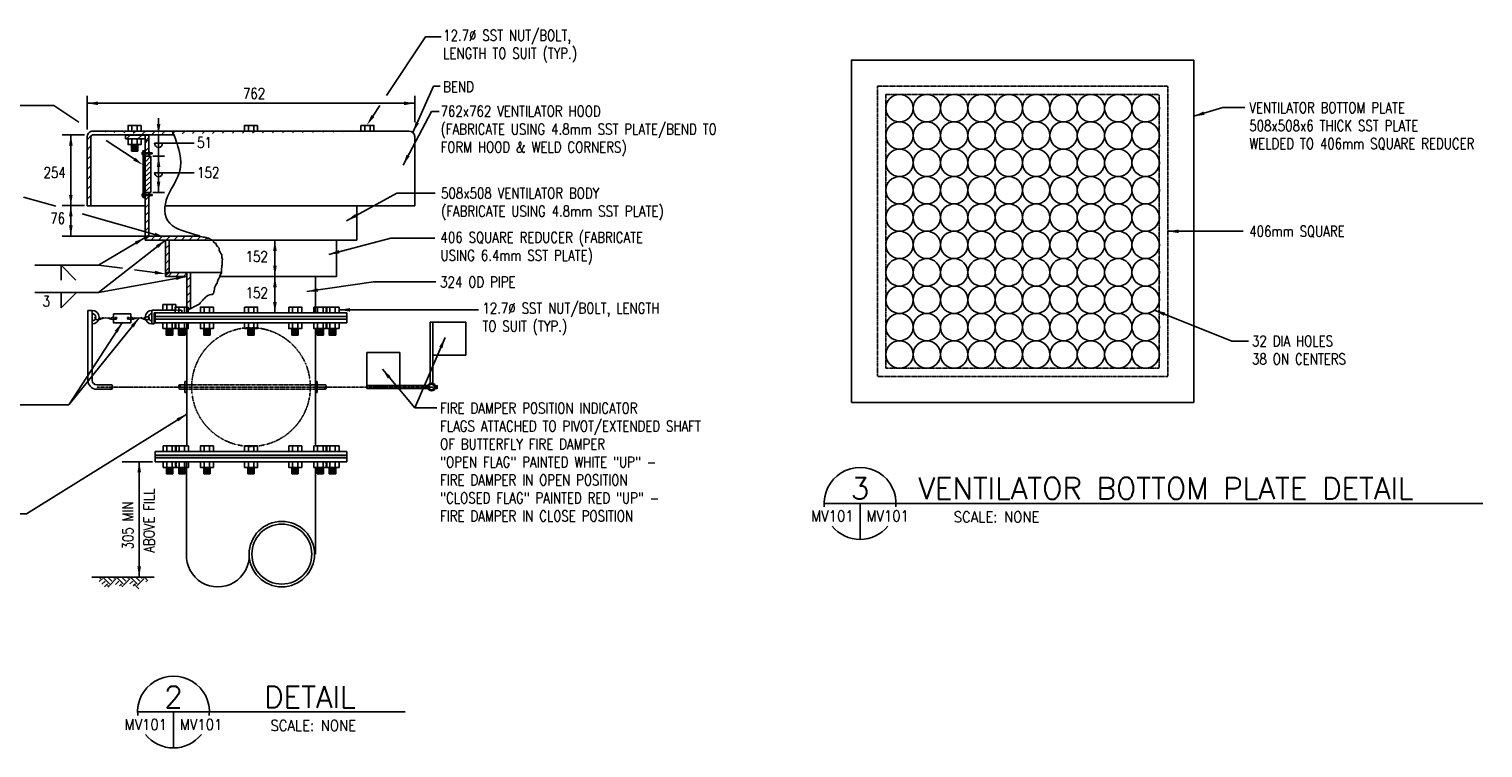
# Model space of a CAD drawing. Header units: millimetres. Extents: x 34713 to 108220, y -14445 to 33780.
# Tile 3 of 3: x 65388 to 108220, y 12609 to 33780. Entities that reach past the tile are written whole.
import ezdxf
from ezdxf.enums import TextEntityAlignment as Align

# ---------------------------------------------------------------- set-up
doc = ezdxf.new("R2010")
doc.units = ezdxf.units.MM
doc.linetypes.add('HIDDEN2', pattern=[0.1875, 0.125, -0.0625])
doc.linetypes.add('PHANTOM', pattern=[2.5, 1.25, -0.25, 0.25, -0.25, 0.25, -0.25])
for name, color, linetype in [('M-ANNO-KEYN', 1, 'Continuous'), ('M-ANNO-MARK', 1, 'Continuous'), ('M-ANNO-TEXT', 2, 'Continuous'), ('M-DETL-GRPH', 3, 'Continuous'), ('M-EXHS-DUCT', 250, 'Continuous'), ('m00te-3', 2, 'Continuous'), ('S-ANNO-DIMS', 2, 'Continuous'), ('S-SECT-MBND', 1, 'Continuous'), ('S-SECT-PATT', 1, 'Continuous')]:
    doc.layers.add(name, color=color, linetype=linetype)
doc.styles.add('1-100  1-8', font='simplex.shx', dxfattribs={"width": 0.9, "height": 318})
doc.styles.add('M-TEXT', font='simplex.shx', dxfattribs={"width": 0.8, "height": 0.125})
doc.styles.add('ROMANS', font='ROMANS.shx', dxfattribs={"width": 0.8})
doc.dimstyles.new('1-100  1-8', dxfattribs={"dimscale": 100, "dimtxt": 318, "dimasz": 3.18, "dimexe": 1.59, "dimexo": 1.59, "dimgap": 1.59, "dimtad": 1, "dimtih": 1, "dimtoh": 1, "dimdec": 0, "dimzin": 0, "dimdsep": 46, "dimtxsty": '1-100  1-8', "dimcen": 3.18, "dimclrd": 256, "dimclre": 256, "dimclrt": 256, "dimadec": 0, "dimazin": 0, "dimtfac": 1, "dimtdec": 0, "dimtofl": 0, "dimtmove": 0, "dimatfit": 3, "dimfxl": 1, "dimtolj": 1, "dimtzin": 0, "dimlwd": -1, "dimlwe": -1, "dimarcsym": 0})
doc.dimstyles.new('18LEADER-PS', dxfattribs={"dimtxt": 0.125, "dimasz": 0.125, "dimexe": 0.125, "dimexo": 0.125, "dimgap": 0.125, "dimtad": 1, "dimdec": 4, "dimlfac": 96, "dimzin": 3, "dimdsep": 46, "dimlunit": 4, "dimtxsty": 'M-TEXT', "dimcen": 0.125, "dimclrd": 256, "dimclre": 256, "dimclrt": 256, "dimadec": 0, "dimazin": 0, "dimtfac": 0.5, "dimtdec": 4, "dimtix": 1, "dimtofl": 0, "dimtmove": 2, "dimatfit": 3, "dimfxl": 1, "dimtolj": 1, "dimtzin": 3, "dimarcsym": 0})
pattern_1 = [(45, (-56286.63, -19299.05), (-145.9638, 145.9638), [])]

# ---------------------------------------------------------------- blocks, each defined once
blk = doc.blocks.new('A$C7B5965E7')
at = {"layer": 'M-DETL-GRPH', "linetype": 'Continuous'}
for p, q in [((-1.71, -0.001), (1.71, -0.001)), ((-1.71, -0.001), (-1.71, -0.068)), ((-1.71, -0.068), (1.71, -0.068)), ((1.71, -0.001), (1.71, -0.068))]:
    blk.add_line(p, q, dxfattribs=at)

msp = doc.modelspace()

# ---------------------------------------------------------------- hatches: boundary and pattern name
at = {"layer": 'M-ANNO-TEXT'}
h = msp.add_hatch(dxfattribs=at)
h.set_pattern_fill('ANSI31', color=1, scale=1651.391929, style=0)
h.set_pattern_definition(pattern_1)
edge = h.paths.add_edge_path()
edge.add_line((69373, 30665), (67100, 30665))
edge.add_line((76754, 30777), (67100, 30777))
h = msp.add_hatch(dxfattribs=at)
h.set_pattern_fill('ANSI31', color=1, scale=1651.391929, style=0)
h.set_pattern_definition(pattern_1)
edge = h.paths.add_edge_path()
edge.add_line((67211, 28845), (67211, 29290))
edge.add_line((67100, 30777), (67100, 28845))
h = msp.add_hatch(dxfattribs=at)
h.set_pattern_fill('ANSI31', color=1, scale=1651.391929, style=0)
h.set_pattern_definition(pattern_1)
edge = h.paths.add_edge_path()
edge.add_line((67211, 28574), (67211, 30665))
edge.add_line((67100, 30777), (67100, 28574))
h = msp.add_hatch(dxfattribs=at)
h.set_pattern_fill('ANSI31', color=1, scale=1905.452226, style=0)
h.set_pattern_definition([(45, (6422.56, -19498.24), (-168.4198, 168.4198), [])])
edge = h.paths.add_edge_path()
edge.add_line((68225, 30660), (68225, 30549))
edge.add_line((68806, 30549), (68225, 30549))
edge.add_line((68225, 30660), (68917, 30660))
edge.add_line((68806, 30041), (68806, 30660))
h = msp.add_hatch(dxfattribs=at)
h.set_pattern_fill('ANSI31', color=1, scale=1270.301484, style=0)
h.set_pattern_definition([(45, (6422.56, -19498.24), (-112.27985, 112.27985), [])])
h.paths.add_polyline_path([(68917, 28879), (68806, 28879), (68806, 28816), (68806, 27807), (68806, 27804), (68806, 27754), (68806, 27754), (68806, 27678), (68917, 27678)])
h.paths.add_polyline_path([(70725, 27590), (70690, 27626), (70643, 27626), (70608, 27638), (70561, 27650), (70514, 27650), (70477, 27662), (70430, 27673), (70424, 27678), (68806, 27678), (68806, 27566), (69408, 27566), (70774, 27566)])
h.paths.add_polyline_path([(69520, 27566), (69408, 27566), (69408, 26608), (69520, 26608)])
h.paths.add_polyline_path([(70143, 26497), (70032, 26497), (70032, 25594), (70076, 25594), (70076, 25514), (70143, 25548)])
h.paths.add_polyline_path([(70143, 26497), (70143, 26608), (69408, 26608), (69408, 26497)])
for points in [[(68917, 27678), (68806, 27597), (68806, 27678)], [(69520, 26608), (69408, 26528), (69408, 26608)]]:
    msp.add_hatch(color=1, dxfattribs=at).paths.add_polyline_path(points)
at = {"layer": 'S-SECT-PATT', "linetype": 'Continuous'}
h = msp.add_hatch(dxfattribs=at)
h.set_pattern_fill('EARTH', color=2, scale=1155.97435, angle=315, style=0)
h.set_pattern_definition([(315, (33626.54, 12746.13), (408.6987, -9e-14), [288.9936, -288.9936]), (315, (33703.17, 12822.76), (408.6987, -9e-14), [288.9936, -288.9936]), (315, (33779.8, 12899.4), (408.6987, -9e-14), [288.9936, -288.9936]), (45, (33830.9, 12899.4), (1e-13, 408.6987), [288.9936, -288.9936]), (45, (33907.52, 12822.76), (1e-13, 408.6987), [288.9936, -288.9936]), (45, (33984.15, 12746.13), (1e-13, 408.6987), [288.9936, -288.9936])])
h.paths.add_polyline_path([(68926, 17640), (67325, 17640), (67661, 17299), (67877, 17437), (68183, 17347), (68339, 17449), (68621, 17293), (68728, 17443), (68890, 17533)])

# ---------------------------------------------------------------- linework, layer by layer
at = {"layer": 'M-ANNO-KEYN', "color": 4}
for p, q in [((91491, 19811, 2080), (88813, 19811, 2080)), ((89871, 18752, 2080), (89871, 19811, 2080)), ((91491, 19811, 2080), (108220, 19811, 2080)), ((71263, 13668, 2080), (68585, 13668, 2080)), ((69643, 12609, 2080), (69643, 13668, 2080)), ((71263, 13668, 2080), (76470, 13668, 2080))]:
    msp.add_line(p, q, dxfattribs=at)
for centre, start, end in [((89871, 19811, 2080), 354.6193, 185.3807), ((89871, 19811, 2080), 219.1301, 320.8699), ((69643, 13668, 2080), 354.6193, 185.3807), ((69643, 13668, 2080), 219.1301, 320.8699)]:
    msp.add_arc(centre, 1059, start, end, dxfattribs=at)
at = {"layer": 'M-ANNO-MARK', "color": 1}
for p, q in [((67100, 30820, 1371), (67100, 31819, 1371)), ((76754, 31403, 1371), (76754, 31819, 1371)), ((67100, 31594, 2080), (76754, 31594, 2080)), ((76754, 31036, 1371), (76754, 31415, 1371)), ((67020, 30665, 1371), (66361, 30665, 1371)), ((66619, 30665, 1371), (66619, 30304, 1371)), ((66619, 30304, 1371), (66619, 27681, 1371)), ((68775, 27681, 2080), (66361, 27681, 2080))]:
    msp.add_line(p, q, dxfattribs=at)
at = {"layer": 'M-ANNO-MARK', "color": 1, "linetype": 'Continuous'}
msp.add_line((68633, 17640, 2086), (68633, 21038, 2080), dxfattribs=at)
at = {"layer": 'M-ANNO-MARK', "color": 1, "elevation": 2080}
for points in [[(75918, 31824), (77065, 33551), (77532, 33551)], [(66856, 31039), (66122, 31528), (62288, 31528)], [(75518, 31220), (75721, 31527)], [(68482, 29955), (67664, 30500)], [(66172, 28563), (65223, 28833)], [(69089, 27733), (66952, 28341)], [(68139, 26736), (67429, 26829)], [(69093, 26611), (68490, 26690)]]:
    msp.add_lwpolyline(points, dxfattribs=at)
at = {"layer": 'M-ANNO-MARK'}
for points in [[(67417, 31647, 1371), (67417, 31541, 1371), (67100, 31594, 1371)], [(76437, 31647, 1371), (76437, 31541, 1371), (76754, 31594, 1371)], [(69151, 30983, 1371), (69256, 30983, 1371), (69204, 30665, 1371)], [(66672, 30347, 1371), (66566, 30347, 1371), (66619, 30665, 1371)], [(69256, 29723, 1371), (69151, 29723, 1371), (69204, 30041, 1371)], [(69151, 29289, 1371), (69256, 29289, 1371), (69204, 28971, 1371)], [(66566, 28897, 1371), (66672, 28897, 1371), (66619, 28580, 1371)], [(66672, 28262, 1371), (66566, 28262, 1371), (66619, 28580, 1371)], [(66566, 27999, 1371), (66672, 27999, 1371), (66619, 27681, 1371)], [(72684, 27249, 2080), (72578, 27249, 2080), (72631, 27566, 2080)], [(72578, 26814, 2080), (72684, 26814, 2080), (72631, 26497, 2080)], [(72684, 26179, 2080), (72578, 26179, 2080), (72631, 26497, 2080)], [(72578, 25745, 2080), (72684, 25745, 2080), (72631, 25427, 2080)], [(68686, 20721, 2080), (68580, 20721, 2080), (68633, 21038, 2080)], [(68686, 17958, 2080), (68580, 17958, 2080), (68633, 17640, 2080)]]:
    msp.add_solid(points, dxfattribs=at)
at = {"layer": 'M-ANNO-MARK', "color": 1}
for points in [[(75562, 31191, 2080), (75342, 30955, 2080), (75474, 31249, 2080)], [(68512, 29999, 2080), (68746, 29779, 2080), (68453, 29911, 2080)], [(69104, 27783, 2080), (69395, 27646, 2080), (69075, 27682, 2080)], [(69100, 26664, 2080), (69408, 26570, 2080), (69086, 26559, 2080)]]:
    msp.add_solid(points, dxfattribs=at)
at = {"layer": 'M-ANNO-TEXT', "color": 1}
for p, q in [((68225, 30660, 2324), (68917, 30660, 1371)), ((68225, 30660, 2080), (68225, 30549, 1615)), ((68806, 30476, 2080), (68917, 30587, 2080)), ((68746, 30042, 2080), (68746, 28970, 2080)), ((68806, 30184, 2080), (68917, 30296, 2080)), ((68806, 30041, 1371), (68977, 30041, 1371)), ((68835, 29892, 2080), (68947, 30004, 2080)), ((68952, 30128, 2080), (68952, 30110, 2080)), ((68962, 30128, 2080), (68962, 30110, 2080)), ((68972, 30128, 2080), (68972, 30110, 2080)), ((68977, 30041, 1371), (68977, 28971, 1371)), ((68981, 30128, 2080), (68981, 30110, 2080)), ((68992, 30128, 2080), (68992, 30110, 2080)), ((69002, 30128, 2080), (69002, 30110, 2080)), ((69031, 30041, 1371), (69376, 30041, 1371)), ((68835, 29748, 2080), (68947, 29859, 2080)), ((68835, 29600, 2080), (68947, 29712, 2080)), ((68835, 29456, 2080), (68947, 29567, 2080)), ((68835, 29308, 2080), (68947, 29420, 2080)), ((68835, 29164, 2080), (68947, 29275, 2080)), ((68835, 29016, 2080), (68947, 29128, 2080)), ((68806, 28971, 1371), (68977, 28971, 1371)), ((68952, 28903, 2080), (68952, 28885, 2080)), ((68962, 28903, 2080), (68962, 28885, 2080)), ((68972, 28903, 2080), (68972, 28885, 2080)), ((68981, 28903, 2080), (68981, 28885, 2080)), ((68992, 28903, 2080), (68992, 28885, 2080)), ((69002, 28903, 2080), (69002, 28885, 2080)), ((69031, 28971, 1371), (69376, 28971, 1371)), ((67020, 28580, 1371), (66361, 28580, 1371)), ((68917, 27678, 1371), (68806, 27597, 2080)), ((68806, 27597, 2080), (68806, 27678, 2080)), ((68806, 27678, 2080), (68917, 27678, 1371)), ((66338, 26829, 2080), (66770, 26387, 2080)), ((66338, 26829, 2080), (66338, 26384, 2080)), ((69520, 26608, 2080), (69408, 26528, 2788))]:
    msp.add_line(p, q, dxfattribs=at)
at = {"layer": 'M-ANNO-TEXT', "color": 1, "linetype": 'Continuous'}
msp.add_line((67319, 17640, 2086), (67306, 17640, 2086), dxfattribs=at)
at = {"layer": 'M-ANNO-TEXT', "color": 1}
for points, elevation in [([(89617, 22784), (99699, 22784), (99699, 32866), (89617, 32866)], 1167), ([(68721, 30153), (68746, 30153), (68746, 30084), (68721, 30084)], 2080), ([(68768, 30195), (68746, 30195), (68746, 30042), (68768, 30042)], 2080), ([(68746, 30133), (69014, 30133), (69014, 30104), (68746, 30104)], 2080), ([(68769, 30195), (68768, 30195), (68768, 28816), (68769, 28816)], 2080), ([(68917, 30153), (68943, 30153), (68943, 30084), (68917, 30084)], 1371), ([(68721, 28928), (68746, 28928), (68746, 28858), (68721, 28858)], 2080), ([(68768, 28816), (68746, 28816), (68746, 28970), (68768, 28970)], 2080), ([(68746, 28908), (69014, 28908), (69014, 28879), (68746, 28879)], 2080), ([(68917, 28928), (68943, 28928), (68943, 28858), (68917, 28858)], 1371)]:
    msp.add_lwpolyline(points, close=True, dxfattribs=dict(at, elevation=elevation))
for points, elevation in [([(69204, 30826), (69204, 31158)], 1371), ([(69204, 28971), (69204, 30665)], 1371), ([(68806, 28971), (68806, 28816), (68769, 28816), (68769, 30195), (68806, 30195), (68806, 28971)], 1371), ([(72631, 26497), (72631, 27566)], 2080), ([(72631, 25427), (72631, 26497)], 2080)]:
    msp.add_lwpolyline(points, dxfattribs=dict(at, elevation=elevation))
msp.add_spline([(70395, 27697, 2080), (69535, 28060, 2080), (69467, 28845, 1371), (69855, 29869, 2080), (69704, 30546, 2080), (69595, 30777, 1371)], degree=3, dxfattribs=at)
at = {"layer": 'M-DETL-GRPH', "color": 3}
for p, q in [((68418, 30944, 1371), (68418, 30777, 1371)), ((68576, 30944, 1371), (68576, 30777, 1371)), ((71848, 30944, 1371), (71848, 30777, 1371)), ((72006, 30944, 1371), (72006, 30777, 1371)), ((75277, 30944, 1371), (75277, 30777, 1371)), ((75436, 30944, 1371), (75436, 30777, 1371)), ((67100, 30581, 1371), (67100, 28574, 1371)), ((67211, 28574, 1371), (67211, 30608, 1371)), ((76579, 30777, 1371), (67275, 30777, 1371)), ((69659, 30665, 1371), (67275, 30665, 1371)), ((68806, 30549, 1615), (68225, 30549, 1615)), ((68418, 30546, 1371), (68418, 30379, 1371)), ((68576, 30546, 1371), (68576, 30379, 1371)), ((68806, 30041, 1371), (68806, 30660, 1371)), ((68917, 30041, 1371), (68917, 30660, 1371)), ((76754, 30620, 1371), (76754, 28574, 1371)), ((68405, 30379, 1371), (68405, 30186, 1371)), ((68596, 30186, 1371), (68405, 30186, 1371)), ((68576, 30347, 1371), (68418, 30347, 1371)), ((68576, 30309, 1371), (68418, 30309, 1371)), ((68576, 30268, 1371), (68418, 30268, 1371)), ((68576, 30234, 1371), (68418, 30234, 1371)), ((68596, 30379, 1371), (68596, 30186, 1371)), ((68806, 27807, 1371), (68806, 28971, 1371)), ((68917, 27678, 1371), (68917, 28971, 1371)), ((67100, 28574, 1371), (68806, 28574, 1371)), ((69414, 28574, 1371), (76754, 28574, 1371)), ((75048, 27807, 1371), (75048, 28574, 1371)), ((68806, 27804, 1371), (68806, 27754, 1371)), ((68806, 27754, 2080), (68806, 27679, 2080)), ((68806, 27566, 2080), (68806, 27678, 2080)), ((68806, 27678, 2080), (70424, 27678, 2080)), ((69408, 27566, 2080), (70768, 27566, 2080)), ((69520, 26608, 2080), (69520, 27566, 2080)), ((70774, 27566, 2080), (74446, 27566, 2080)), ((75048, 27804, 1371), (75048, 27754, 1371)), ((75048, 27754, 2080), (75048, 27679, 2080)), ((75048, 27566, 2080), (75048, 27678, 2080)), ((69408, 26608, 2080), (71052, 26608, 2080)), ((70143, 25548, 2080), (70143, 26608, 2080)), ((67119, 23436, 2080), (67119, 25494, 2080)), ((67119, 25494, 2080), (67251, 25494, 2080)), ((67251, 23436, 2080), (67251, 25494, 2080)), ((67540, 25269, 2080), (67560, 25275, 2080)), ((67742, 25272, 2080), (67762, 25264, 2080)), ((68517, 25272, 2080), (68497, 25264, 2080)), ((68719, 25269, 2080), (68699, 25275, 2080)), ((69693, 25500, 2080), (69008, 25500, 2080)), ((69008, 25494, 2080), (69008, 25096, 2080)), ((69075, 25096, 2080), (69075, 25428, 2080)), ((69075, 25428, 2080), (69887, 25428, 2080)), ((69103, 25314, 2080), (74751, 25314, 2080)), ((69103, 25240, 2080), (69103, 25314, 2080)), ((69715, 25668, 2080), (69332, 25668, 2080)), ((69332, 25668, 2080), (69332, 25501, 2080)), ((69332, 25501, 2080), (69715, 25501, 2080)), ((69444, 25668, 2080), (69444, 25501, 2080)), ((69602, 25668, 2080), (69602, 25501, 2080)), ((69715, 25594, 2080), (69715, 25668, 2080)), ((69805, 25594, 3491), (69805, 25427, 3491)), ((69964, 25594, 3491), (69964, 25427, 3491)), ((70547, 25594, 2080), (70547, 25427, 2080)), ((70705, 25594, 2080), (70705, 25427, 2080)), ((71851, 25594, 2080), (71851, 25427, 2080)), ((72009, 25594, 2080), (72009, 25427, 2080)), ((73149, 25594, 2080), (73149, 25427, 2080)), ((73307, 25594, 2080), (73307, 25427, 2080)), ((73890, 25594, 3491), (73890, 25427, 3491)), ((74048, 25594, 3491), (74048, 25427, 3491)), ((74139, 25594, 3491), (74522, 25594, 3491)), ((74522, 25427, 3491), (74139, 25427, 3491)), ((74252, 25594, 3491), (74252, 25427, 3491)), ((74410, 25594, 3491), (74410, 25427, 3491)), ((74522, 25594, 3491), (74522, 25427, 3491)), ((74751, 25240, 2080), (74751, 25314, 2080)), ((67552, 25257, 2080), (67572, 25263, 2080)), ((67744, 25255, 2080), (67763, 25247, 2080)), ((68515, 25255, 2080), (68496, 25247, 2080)), ((68707, 25257, 2080), (68687, 25263, 2080)), ((69008, 25096, 2080), (69075, 25096, 2080)), ((69103, 25240, 2080), (74751, 25240, 2080)), ((69715, 25127, 2080), (69332, 25127, 2080)), ((69332, 25127, 2080), (69332, 24960, 2080)), ((69431, 24960, 2080), (69431, 24767, 2080)), ((69444, 25127, 2080), (69444, 24960, 2080)), ((69602, 24928, 2080), (69444, 24928, 2080)), ((69602, 24889, 2080), (69444, 24889, 2080)), ((69602, 24849, 2080), (69444, 24849, 2080)), ((69602, 25127, 2080), (69602, 24960, 2080)), ((69622, 24960, 2080), (69622, 24767, 2080)), ((69792, 24960, 2080), (69792, 24767, 2080)), ((69805, 25127, 2080), (69805, 24960, 2080)), ((69964, 24928, 2080), (69805, 24928, 2080)), ((69964, 24889, 2080), (69805, 24889, 2080)), ((69964, 24849, 2080), (69805, 24849, 2080)), ((69964, 25127, 2080), (69964, 24960, 2080)), ((69983, 24960, 2080), (69983, 24767, 2080)), ((70533, 24960, 2080), (70533, 24767, 2080)), ((70547, 25127, 2080), (70547, 24960, 2080)), ((70705, 24928, 2080), (70547, 24928, 2080)), ((70705, 24889, 2080), (70547, 24889, 2080)), ((70705, 24849, 2080), (70547, 24849, 2080)), ((70705, 25127, 2080), (70705, 24960, 2080)), ((70724, 24960, 2080), (70724, 24767, 2080)), ((71831, 24960, 2080), (71831, 24767, 2080)), ((71851, 25127, 2080), (71851, 24960, 2080)), ((71851, 24928, 2080), (72009, 24928, 2080)), ((71851, 24889, 2080), (72009, 24889, 2080)), ((71851, 24849, 2080), (72009, 24849, 2080)), ((72009, 25127, 2080), (72009, 24960, 2080)), ((72022, 24960, 2080), (72022, 24767, 2080)), ((73129, 24960, 2080), (73129, 24767, 2080)), ((73149, 25127, 2080), (73149, 24960, 2080)), ((73149, 24928, 2080), (73307, 24928, 2080)), ((73149, 24889, 2080), (73307, 24889, 2080)), ((73149, 24849, 2080), (73307, 24849, 2080)), ((73307, 25127, 2080), (73307, 24960, 2080)), ((73321, 24960, 2080), (73321, 24767, 2080)), ((73871, 24960, 2080), (73871, 24767, 2080)), ((73890, 25127, 2080), (73890, 24960, 2080)), ((73890, 24928, 2080), (74048, 24928, 2080)), ((73890, 24889, 2080), (74048, 24889, 2080)), ((73890, 24849, 2080), (74048, 24849, 2080)), ((74048, 25127, 2080), (74048, 24960, 2080)), ((74062, 24960, 2080), (74062, 24767, 2080)), ((74139, 25127, 2080), (74522, 25127, 2080)), ((74522, 24960, 2080), (74139, 24960, 2080)), ((74232, 24960, 2080), (74232, 24767, 2080)), ((74252, 25127, 2080), (74252, 24960, 2080)), ((74252, 24928, 2080), (74410, 24928, 2080)), ((74252, 24889, 2080), (74410, 24889, 2080)), ((74252, 24849, 2080), (74410, 24849, 2080)), ((74410, 25127, 2080), (74410, 24960, 2080)), ((74423, 24960, 2080), (74423, 24767, 2080)), ((74522, 25127, 2080), (74522, 24960, 2080)), ((69622, 24767, 2080), (69431, 24767, 2080)), ((69602, 24815, 2080), (69444, 24815, 2080)), ((69983, 24767, 2080), (69792, 24767, 2080)), ((69964, 24815, 2080), (69805, 24815, 2080)), ((70724, 24767, 2080), (70533, 24767, 2080)), ((70705, 24815, 2080), (70547, 24815, 2080)), ((71831, 24767, 2080), (72022, 24767, 2080)), ((71851, 24815, 2080), (72009, 24815, 2080)), ((73129, 24767, 2080), (73321, 24767, 2080)), ((73149, 24815, 2080), (73307, 24815, 2080)), ((73871, 24767, 2080), (74062, 24767, 2080)), ((73890, 24815, 2080), (74048, 24815, 2080)), ((74232, 24767, 2080), (74423, 24767, 2080)), ((74252, 24815, 2080), (74410, 24815, 2080)), ((67383, 23304, 2080), (67824, 23304, 2080)), ((67383, 23172, 2080), (67823, 23172, 2080)), ((77324, 23258, 2080), (77377, 23258, 2080)), ((77324, 23216, 2080), (77377, 23216, 2080)), ((77377, 23255, 2080), (77415, 23255, 2080)), ((77377, 23219, 2080), (77415, 23219, 2080)), ((69338, 21506, 3491), (69338, 21339, 3491)), ((69721, 21506, 3491), (69338, 21506, 3491)), ((69450, 21506, 3491), (69450, 21339, 3491)), ((69608, 21506, 3491), (69608, 21339, 3491)), ((69812, 21506, 3491), (69812, 21339, 3491)), ((69970, 21506, 3491), (69970, 21339, 3491)), ((70547, 21506, 2080), (70547, 21339, 2080)), ((70705, 21506, 2080), (70705, 21339, 2080)), ((71851, 21506, 2080), (71851, 21339, 2080)), ((72009, 21506, 2080), (72009, 21339, 2080)), ((73149, 21506, 2080), (73149, 21339, 2080)), ((73307, 21506, 2080), (73307, 21339, 2080)), ((73890, 21506, 3491), (73890, 21339, 3491)), ((74048, 21506, 3491), (74048, 21339, 3491)), ((74139, 21506, 3491), (74522, 21506, 3491)), ((74252, 21506, 3491), (74252, 21339, 3491)), ((74410, 21506, 3491), (74410, 21339, 3491)), ((74522, 21506, 3491), (74522, 21339, 3491)), ((69338, 21339, 3491), (69721, 21339, 3491)), ((69338, 21038, 2080), (69338, 20871, 2080)), ((69721, 21038, 2080), (69338, 21038, 2080)), ((69450, 21038, 2080), (69450, 20871, 2080)), ((69608, 21038, 2080), (69608, 20871, 2080)), ((69812, 21038, 2080), (69812, 20871, 2080)), ((69970, 21038, 2080), (69970, 20871, 2080)), ((70022, 21038, 2080), (70022, 18223, 2080)), ((70547, 21038, 2080), (70547, 20871, 2080)), ((70705, 21038, 2080), (70705, 20871, 2080)), ((71851, 21038, 2080), (71851, 20871, 2080)), ((72009, 21038, 2080), (72009, 20871, 2080)), ((73149, 21038, 2080), (73149, 20871, 2080)), ((73307, 21038, 2080), (73307, 20871, 2080)), ((73890, 21038, 2080), (73890, 20871, 2080)), ((74048, 21038, 2080), (74048, 20871, 2080)), ((74522, 21339, 3491), (74139, 21339, 3491)), ((74139, 21038, 2080), (74522, 21038, 2080)), ((74252, 21038, 2080), (74252, 20871, 2080)), ((74410, 21038, 2080), (74410, 20871, 2080)), ((74522, 21038, 2080), (74522, 20871, 2080)), ((69338, 20871, 2080), (69721, 20871, 2080)), ((69437, 20871, 2080), (69437, 20678, 2080)), ((69628, 20678, 2080), (69437, 20678, 2080)), ((69608, 20839, 2080), (69450, 20839, 2080)), ((69608, 20801, 2080), (69450, 20801, 2080)), ((69608, 20761, 2080), (69450, 20761, 2080)), ((69608, 20726, 2080), (69450, 20726, 2080)), ((69628, 20871, 2080), (69628, 20678, 2080)), ((69798, 20871, 2080), (69798, 20678, 2080)), ((69989, 20678, 2080), (69798, 20678, 2080)), ((69970, 20839, 2080), (69812, 20839, 2080)), ((69970, 20801, 2080), (69812, 20801, 2080)), ((69970, 20761, 2080), (69812, 20761, 2080)), ((69970, 20726, 2080), (69812, 20726, 2080)), ((69989, 20871, 2080), (69989, 20678, 2080)), ((70533, 20871, 2080), (70533, 20678, 2080)), ((70724, 20678, 2080), (70533, 20678, 2080)), ((70705, 20839, 2080), (70547, 20839, 2080)), ((70705, 20801, 2080), (70547, 20801, 2080)), ((70705, 20761, 2080), (70547, 20761, 2080)), ((70705, 20726, 2080), (70547, 20726, 2080)), ((70724, 20871, 2080), (70724, 20678, 2080)), ((71831, 20871, 2080), (71831, 20678, 2080)), ((71831, 20678, 2080), (72022, 20678, 2080)), ((71851, 20839, 2080), (72009, 20839, 2080)), ((71851, 20801, 2080), (72009, 20801, 2080)), ((71851, 20761, 2080), (72009, 20761, 2080)), ((71851, 20726, 2080), (72009, 20726, 2080)), ((72022, 20871, 2080), (72022, 20678, 2080)), ((73129, 20871, 2080), (73129, 20678, 2080)), ((73129, 20678, 2080), (73321, 20678, 2080)), ((73149, 20839, 2080), (73307, 20839, 2080)), ((73149, 20801, 2080), (73307, 20801, 2080)), ((73149, 20761, 2080), (73307, 20761, 2080)), ((73149, 20726, 2080), (73307, 20726, 2080)), ((73321, 20871, 2080), (73321, 20678, 2080)), ((73871, 20871, 2080), (73871, 20678, 2080)), ((73871, 20678, 2080), (74062, 20678, 2080)), ((73890, 20839, 2080), (74048, 20839, 2080)), ((73890, 20801, 2080), (74048, 20801, 2080)), ((73890, 20761, 2080), (74048, 20761, 2080)), ((73890, 20726, 2080), (74048, 20726, 2080)), ((74062, 20871, 2080), (74062, 20678, 2080)), ((74522, 20871, 2080), (74139, 20871, 2080)), ((74232, 20871, 2080), (74232, 20678, 2080)), ((74232, 20678, 2080), (74423, 20678, 2080)), ((74252, 20839, 2080), (74410, 20839, 2080)), ((74252, 20801, 2080), (74410, 20801, 2080)), ((74252, 20761, 2080), (74410, 20761, 2080)), ((74252, 20726, 2080), (74410, 20726, 2080)), ((74423, 20871, 2080), (74423, 20678, 2080))]:
    msp.add_line(p, q, dxfattribs=at)
at = {"layer": 'M-DETL-GRPH', "linetype": 'Continuous'}
for p, q in [((70430, 27673, 2080), (70395, 27697, 2080)), ((70477, 27662, 2080), (70430, 27673, 2080)), ((70514, 27650, 2080), (70477, 27662, 2080)), ((70561, 27650, 2080), (70514, 27650, 2080)), ((70608, 27638, 2080), (70561, 27650, 2080)), ((70643, 27626, 2080), (70608, 27638, 2080)), ((70690, 27626, 2080), (70643, 27626, 2080)), ((70725, 27590, 2080), (70690, 27626, 2080)), ((70819, 27544, 2080), (70725, 27590, 2080)), ((70819, 27509, 2080), (70819, 27544, 2080)), ((70854, 27484, 2080), (70819, 27509, 2080)), ((70901, 27461, 2080), (70854, 27484, 2080)), ((70901, 27426, 2080), (70901, 27461, 2080)), ((70937, 27379, 2080), (70901, 27426, 2080)), ((70984, 27331, 2080), (70937, 27379, 2080)), ((70984, 27261, 2080), (70984, 27331, 2080)), ((71019, 27215, 2080), (70984, 27261, 2080)), ((71042, 27167, 2080), (71019, 27215, 2080)), ((71066, 27132, 2080), (71042, 27167, 2080)), ((71066, 27050, 2080), (71066, 27132, 2080)), ((71089, 26991, 2080), (71066, 27050, 2080)), ((71078, 26956, 2080), (71089, 26991, 2080)), ((71019, 26532, 2080), (71042, 26567, 2080)), ((71042, 26567, 2080), (71054, 26615, 2080)), ((71054, 26720, 2080), (71066, 26768, 2080)), ((71054, 26615, 2080), (71054, 26720, 2080)), ((71066, 26803, 2080), (71078, 26838, 2080)), ((71066, 26768, 2080), (71066, 26803, 2080)), ((71078, 26838, 2080), (71078, 26956, 2080)), ((70854, 26155, 2080), (70878, 26215, 2080)), ((70854, 26120, 2080), (70854, 26155, 2080)), ((70878, 26215, 2080), (70890, 26250, 2080)), ((70890, 26250, 2080), (70925, 26296, 2080)), ((70925, 26296, 2080), (70937, 26344, 2080)), ((70937, 26344, 2080), (70948, 26379, 2080)), ((70948, 26379, 2080), (70972, 26426, 2080)), ((70972, 26426, 2080), (70995, 26462, 2080)), ((70995, 26462, 2080), (71019, 26532, 2080)), ((70419, 25685, 2080), (70430, 25721, 2080)), ((70430, 25721, 2080), (70466, 25756, 2080)), ((70466, 25756, 2080), (70501, 25791, 2080)), ((70501, 25791, 2080), (70524, 25826, 2080)), ((70524, 25826, 2080), (70561, 25850, 2080)), ((70561, 25850, 2080), (70583, 25886, 2080)), ((70583, 25886, 2080), (70618, 25909, 2080)), ((70618, 25909, 2080), (70655, 25932, 2080)), ((70655, 25932, 2080), (70702, 25956, 2080)), ((70702, 25956, 2080), (70749, 25967, 2080)), ((70749, 25967, 2080), (70784, 25967, 2080)), ((70784, 25967, 2080), (70819, 25991, 2080)), ((70819, 25991, 2080), (70831, 26038, 2080)), ((70831, 26038, 2080), (70843, 26073, 2080)), ((70843, 26073, 2080), (70854, 26120, 2080)), ((69103, 25427, 2080), (74751, 25427, 2080)), ((69103, 25427, 2080), (69103, 25316, 2080)), ((69103, 25316, 2080), (74751, 25316, 2080)), ((70032, 25492, 2080), (70419, 25685, 2080)), ((74751, 25427, 2080), (74751, 25316, 2080)), ((69332, 24960, 2080), (69715, 24960, 2080)), ((70032, 21506, 2080), (70032, 25127, 2080)), ((73822, 21506, 2080), (73822, 24960, 2080)), ((77206, 25146, 2080), (77206, 23346, 2080)), ((78259, 25146, 2080), (77207, 25146, 2080)), ((77287, 25146, 2080), (77287, 23346, 2080)), ((78259, 24174, 2080), (78259, 25146, 2080)), ((75339, 24251, 2080), (75339, 23198, 2080)), ((76311, 24251, 2080), (75339, 24251, 2080)), ((76311, 23279, 2080), (76311, 24251, 2080)), ((77288, 24174, 2080), (78259, 24174, 2080)), ((75339, 23279, 2080), (77139, 23279, 2080)), ((75339, 23198, 2080), (77139, 23198, 2080)), ((69103, 21339, 2080), (69103, 21227, 2080)), ((69103, 21339, 2080), (74751, 21339, 2080)), ((69103, 21227, 2080), (74751, 21227, 2080)), ((69103, 21151, 2080), (69103, 21226, 2080)), ((69103, 21226, 2080), (74751, 21226, 2080)), ((69103, 21151, 2080), (74751, 21151, 2080)), ((74751, 21339, 2080), (74751, 21227, 2080)), ((74751, 21151, 2080), (74751, 21226, 2080)), ((73822, 18317, 2080), (73822, 20871, 2080))]:
    msp.add_line(p, q, dxfattribs=at)
at = {"layer": 'M-DETL-GRPH', "color": 8, "linetype": 'HIDDEN2'}
for p, q in [((69887, 25500, 2080), (69694, 25500, 2080)), ((69715, 25501, 2080), (69715, 25590, 2080)), ((69887, 25428, 2080), (69887, 25500, 2080)), ((74139, 25427, 3491), (74139, 25594, 3491)), ((69715, 24960, 2080), (69715, 25127, 2080)), ((74139, 24960, 2080), (74139, 25127, 2080)), ((70032, 23238, 2080), (73822, 23238, 2080)), ((70039, 23304, 2080), (73815, 23304, 2080)), ((70041, 23172, 2080), (73814, 23172, 2080)), ((69721, 21339, 3491), (69721, 21506, 3491)), ((74139, 21339, 3491), (74139, 21506, 3491)), ((69721, 20871, 2080), (69721, 21038, 2080)), ((74139, 20871, 2080), (74139, 21038, 2080))]:
    msp.add_line(p, q, dxfattribs=at)
at = {"layer": 'M-DETL-GRPH', "color": 8, "linetype": 'PHANTOM'}
for p, q in [((70032, 23238, 2080), (67373, 23238, 2080)), ((74121, 23238, 2080), (77282, 23238, 2080)), ((77247, 23223, 2080), (77247, 23253, 2080))]:
    msp.add_line(p, q, dxfattribs=at)
at = {"layer": 'M-DETL-GRPH', "color": 8, "linetype": 'HIDDEN2', "ltscale": 10, "elevation": 1167}
for points in [[(90380, 23546), (98936, 23546), (98936, 32103), (90380, 32103)], [(90630, 23796), (98686, 23796), (98686, 31853), (90630, 31853)]]:
    msp.add_lwpolyline(points, close=True, dxfattribs=at)
at = {"layer": 'M-DETL-GRPH', "color": 3}
for points, elevation in [([(68689, 30944), (68306, 30944), (68306, 30777), (68689, 30777)], 1371), ([(72118, 30944), (71735, 30944), (71735, 30777), (72118, 30777)], 1371), ([(75165, 30944), (75548, 30944), (75548, 30777), (75165, 30777)], 1371), ([(68689, 30546), (68306, 30546), (68306, 30379), (68689, 30379)], 1371), ([(67875, 25392), (68383, 25392), (68383, 25133), (67875, 25133)], 2080), ([(70076, 25594), (69693, 25594), (69693, 25427), (70076, 25427)], 3491), ([(70817, 25594), (70434, 25594), (70434, 25427), (70817, 25427)], 2080), ([(71738, 25594), (72122, 25594), (72122, 25427), (71738, 25427)], 2080), ([(73037, 25594), (73420, 25594), (73420, 25427), (73037, 25427)], 2080), ([(73778, 25594), (74161, 25594), (74161, 25427), (73778, 25427)], 3491), ([(70076, 25127), (69693, 25127), (69693, 24960), (70076, 24960)], 2080), ([(70817, 25127), (70434, 25127), (70434, 24960), (70817, 24960)], 2080), ([(71738, 25127), (72122, 25127), (72122, 24960), (71738, 24960)], 2080), ([(73037, 25127), (73420, 25127), (73420, 24960), (73037, 24960)], 2080), ([(73778, 25127), (74161, 25127), (74161, 24960), (73778, 24960)], 2080), ([(77377, 23278), (77415, 23278), (77415, 23196), (77377, 23196)], 2080), ([(70082, 21506), (69699, 21506), (69699, 21339), (70082, 21339)], 3491), ([(70817, 21506), (70434, 21506), (70434, 21339), (70817, 21339)], 2080), ([(71738, 21506), (72122, 21506), (72122, 21339), (71738, 21339)], 2080), ([(73037, 21506), (73420, 21506), (73420, 21339), (73037, 21339)], 2080), ([(73778, 21506), (74161, 21506), (74161, 21339), (73778, 21339)], 3491), ([(70082, 21038), (69699, 21038), (69699, 20871), (70082, 20871)], 2080), ([(70817, 21038), (70434, 21038), (70434, 20871), (70817, 20871)], 2080), ([(71738, 21038), (72122, 21038), (72122, 20871), (71738, 20871)], 2080), ([(73037, 21038), (73420, 21038), (73420, 20871), (73037, 20871)], 2080), ([(73778, 21038), (74161, 21038), (74161, 20871), (73778, 20871)], 2080)]:
    msp.add_lwpolyline(points, close=True, dxfattribs=dict(at, elevation=elevation))
at = {"layer": 'M-DETL-GRPH', "color": 3, "elevation": 2080}
for points in [[(68806, 27566), (69408, 27566)], [(71007, 26497), (74446, 26497), (74446, 27566), (69408, 27566), (69408, 26497), (70032, 26497)], [(74446, 27566), (75048, 27566)], [(70032, 26608), (70032, 25427), (73822, 25427), (73822, 26497), (71007, 26497)]]:
    msp.add_lwpolyline(points, dxfattribs=at)
at = {"layer": 'M-DETL-GRPH', "linetype": 'Continuous'}
for centre, radius in [((91033, 31450, 1167), 403), ((91839, 31450, 1167), 403), ((91839, 31450, 1167), 403), ((92644, 31450, 1167), 403), ((93450, 31450, 1167), 403), ((94255, 31450, 1167), 403), ((95061, 31450, 1167), 403), ((95867, 31450, 1167), 403), ((96672, 31450, 1167), 403), ((97478, 31450, 1167), 403), ((98284, 31450, 1167), 403), ((91033, 30645, 1167), 403), ((91033, 30645, 1167), 403), ((91839, 30645, 1167), 403), ((92644, 30645, 1167), 403), ((93450, 30645, 1167), 403), ((94255, 30645, 1167), 403), ((95061, 30645, 1167), 403), ((95867, 30645, 1167), 403), ((96672, 30645, 1167), 403), ((97478, 30645, 1167), 403), ((98284, 30645, 1167), 403), ((91033, 29839, 1167), 403), ((91839, 29839, 1167), 403), ((92644, 29839, 1167), 403), ((93450, 29839, 1167), 403), ((94255, 29839, 1167), 403), ((95061, 29839, 1167), 403), ((95867, 29839, 1167), 403), ((96672, 29839, 1167), 403), ((97478, 29839, 1167), 403), ((98284, 29839, 1167), 403), ((91033, 29033, 1167), 403), ((91839, 29033, 1167), 403), ((92644, 29033, 1167), 403), ((93450, 29033, 1167), 403), ((94255, 29033, 1167), 403), ((95061, 29033, 1167), 403), ((95867, 29033, 1167), 403), ((96672, 29033, 1167), 403), ((97478, 29033, 1167), 403), ((98284, 29033, 1167), 403), ((91033, 28227, 1167), 403), ((91839, 28227, 1167), 403), ((92644, 28227, 1167), 403), ((93450, 28227, 1167), 403), ((94255, 28227, 1167), 403), ((95061, 28227, 1167), 403), ((95867, 28227, 1167), 403), ((96672, 28227, 1167), 403), ((97478, 28227, 1167), 403), ((98284, 28227, 1167), 403), ((91033, 27422, 1167), 403), ((91839, 27422, 1167), 403), ((92644, 27422, 1167), 403), ((93450, 27422, 1167), 403), ((94255, 27422, 1167), 403), ((95061, 27422, 1167), 403), ((95867, 27422, 1167), 403), ((96672, 27422, 1167), 403), ((97478, 27422, 1167), 403), ((98284, 27422, 1167), 403), ((91033, 26616, 1167), 403), ((91839, 26616, 1167), 403), ((92644, 26616, 1167), 403), ((93450, 26616, 1167), 403), ((94255, 26616, 1167), 403), ((95061, 26616, 1167), 403), ((95867, 26616, 1167), 403), ((96672, 26616, 1167), 403), ((97478, 26616, 1167), 403), ((98284, 26616, 1167), 403), ((91033, 25810, 1167), 403), ((91839, 25810, 1167), 403), ((92644, 25810, 1167), 403), ((93450, 25810, 1167), 403), ((94255, 25810, 1167), 403), ((95061, 25810, 1167), 403), ((95867, 25810, 1167), 403), ((96672, 25810, 1167), 403), ((97478, 25810, 1167), 403), ((98284, 25810, 1167), 403), ((91033, 25005, 1167), 403), ((91839, 25005, 1167), 403), ((92644, 25005, 1167), 403), ((93450, 25005, 1167), 403), ((94255, 25005, 1167), 403), ((95061, 25005, 1167), 403), ((95867, 25005, 1167), 403), ((96672, 25005, 1167), 403), ((97478, 25005, 1167), 403), ((98284, 25005, 1167), 403), ((91033, 24199, 1167), 403), ((91839, 24199, 1167), 403), ((92644, 24199, 1167), 403), ((93450, 24199, 1167), 403), ((94255, 24199, 1167), 403), ((95061, 24199, 1167), 403), ((95867, 24199, 1167), 403), ((96672, 24199, 1167), 403), ((97478, 24199, 1167), 403), ((98284, 24199, 1167), 403), ((72835, 18317, 2080), 964)]:
    msp.add_circle(centre, radius, dxfattribs=at)
at = {"layer": 'M-DETL-GRPH', "color": 3}
for centre in [(67948, 25263, 2080), (68311, 25263, 2080)]:
    msp.add_circle(centre, 27.5, dxfattribs=at)
at = {"layer": 'M-DETL-GRPH', "color": 8, "linetype": 'HIDDEN2'}
msp.add_circle((71927, 23238, 2080), 1748, dxfattribs=at)
at = {"layer": 'M-DETL-GRPH', "color": 3}
for centre, radius, start, end in [((67275, 30601, 1371), 176, 90, 186.3602), ((67275, 30601, 1371), 64.6, 90.1053, 173.5975), ((76579, 30601, 1371), 176, 6.3602, 90), ((67251, 25295, 2080), 199, 270, 90), ((67251, 25295, 2080), 103, 270, 90), ((69008, 25295, 2080), 199, 90, 270), ((69008, 25295, 2080), 103, 90, 270), ((67383, 23436, 2080), 264, 180, 270), ((67383, 23436, 2080), 132, 180, 270)]:
    msp.add_arc(centre, radius, start, end, dxfattribs=at)
at = {"layer": 'M-DETL-GRPH', "linetype": 'Continuous'}
msp.add_arc((70947, 18277, 2080), 925, 177.5139, 2.4861, dxfattribs=at)
at = {"layer": 'M-DETL-GRPH', "color": 3}
for centre, major_axis in [((67566, 25269, 2080), (-6.75, 5.93)), ((67743, 25264, 2080), (-1.51, 8.85)), ((67546, 25263, 2080), (-6.75, 5.93)), ((67762, 25256, 2080), (-1.51, 8.85))]:
    msp.add_ellipse(centre, major_axis=major_axis, ratio=0.366239, dxfattribs=at)
at = {"layer": 'M-DETL-GRPH', "color": 3, "extrusion": (0, 0, -1)}
for centre, major_axis in [((68516, 25264, 2080), (1.51, 8.85)), ((68693, 25269, 2080), (6.75, 5.93)), ((68496, 25256, 2080), (1.51, 8.85)), ((68713, 25263, 2080), (6.75, 5.93))]:
    msp.add_ellipse(centre, major_axis=major_axis, ratio=0.366239, dxfattribs=at)
at = {"layer": 'M-DETL-GRPH', "color": 3}
for points, knots in [([(67338, 25298, 2080), (67334, 25289, 2080), (67310, 25234, 2080), (67450, 25203, 2080), (67568, 25288, 2080), (67747, 25277, 2080), (67875, 25204, 2080), (67954, 25255, 2080), (67934, 25272, 2080), (67926, 25278, 2080)], [0, 0, 0, 0, 0.0176755, 0.1010206, 0.1458254, 0.2944608, 0.3842266, 0.4044643, 0.4209617, 0.4209617, 0.4209617, 0.4209617]), ([(67449, 25285, 2080), (67473, 25271, 2080), (67514, 25251, 2080), (67558, 25269, 2080), (67577, 25275, 2080), (67582, 25276, 2080)], [0.07202921, 0.07202921, 0.07202921, 0.07202921, 0.12047687, 0.14643534, 0.15613349, 0.15613349, 0.15613349, 0.15613349]), ([(67875, 25295, 2080), (67874, 25295, 2080), (67836, 25290, 2080), (67790, 25243, 2080), (67739, 25265, 2080), (67723, 25272, 2080)], [0.45393406, 0.45393406, 0.45393406, 0.45393406, 0.4569108, 0.52098346, 0.55168799, 0.55168799, 0.55168799, 0.55168799]), ([(68921, 25298, 2080), (68925, 25289, 2080), (68949, 25234, 2080), (68809, 25203, 2080), (68691, 25288, 2080), (68512, 25277, 2080), (68384, 25204, 2080), (68305, 25255, 2080), (68325, 25272, 2080), (68333, 25278, 2080)], [0, 0, 0, 0, 0.0176755, 0.1010206, 0.1458254, 0.2944608, 0.3842266, 0.4044643, 0.4209617, 0.4209617, 0.4209617, 0.4209617]), ([(68383, 25295, 2080), (68385, 25295, 2080), (68423, 25290, 2080), (68469, 25243, 2080), (68520, 25265, 2080), (68536, 25272, 2080)], [0.45393406, 0.45393406, 0.45393406, 0.45393406, 0.4569108, 0.52098346, 0.55168799, 0.55168799, 0.55168799, 0.55168799]), ([(68809, 25285, 2080), (68785, 25271, 2080), (68745, 25251, 2080), (68700, 25269, 2080), (68682, 25275, 2080), (68677, 25276, 2080)], [0.07202921, 0.07202921, 0.07202921, 0.07202921, 0.12047687, 0.14643534, 0.15613349, 0.15613349, 0.15613349, 0.15613349])]:
    msp.add_open_spline(points, degree=3, knots=knots, dxfattribs=at)
for points in [[(67338, 25298, 2080), (67343, 25302, 2080), (67348, 25305, 2080), (67353, 25307, 2080)], [(68921, 25298, 2080), (68916, 25302, 2080), (68911, 25305, 2080), (68906, 25307, 2080)]]:
    msp.add_open_spline(points, degree=3, dxfattribs=at)
for points in [[(68809, 25285, 2080), (68840, 25303, 2080), (68906, 25307, 2080)], [(67824, 23304, 2080), (67843, 23273, 2080), (67824, 23238, 2080), (67803, 23211, 2080), (67821, 23172, 2080), (67847, 23202, 2080), (67824, 23238, 2080)], [(69821, 23172, 2080), (69803, 23204, 2080), (69821, 23238, 2080), (69843, 23266, 2080), (69825, 23304, 2080), (69798, 23274, 2080), (69822, 23238, 2080)], [(74121, 23304, 2080), (74140, 23273, 2080), (74122, 23238, 2080), (74100, 23211, 2080), (74118, 23172, 2080), (74145, 23202, 2080), (74121, 23238, 2080)]]:
    msp.add_spline(points, degree=3, dxfattribs=at)
at = {"layer": 'M-EXHS-DUCT'}
for p, q in [((69821, 23172, 2080), (70032, 23172, 2080)), ((69822, 23304, 2080), (70032, 23304, 2080)), ((73822, 23304, 2080), (74121, 23304, 2080)), ((73822, 23172, 2080), (74120, 23172, 2080)), ((73872, 23238, 2080), (74122, 23238, 2080))]:
    msp.add_line(p, q, dxfattribs=at)
at = {"layer": 'M-EXHS-DUCT', "elevation": 2080}
for points in [[(69982, 23399), (70032, 23399), (70032, 23078), (69982, 23078)], [(73822, 23399), (73872, 23399), (73872, 23078), (73822, 23078)]]:
    msp.add_lwpolyline(points, close=True, dxfattribs=at)
at = {"layer": 'M-EXHS-DUCT'}
for radius in [115, 79.9]:
    msp.add_circle((77247, 23238, 2080), radius, dxfattribs=at)
at = {"layer": 'm00te-3', "color": 1, "elevation": 1371}
for points in [[(69323, 30417, -1), (69084, 30417), (70137, 30417), (70250, 30417)], [(69323, 29551, -1), (69084, 29551), (70137, 29551), (70250, 29551)]]:
    msp.add_lwpolyline(points, format="xyb", dxfattribs=at)
at = {"layer": 'S-ANNO-DIMS', "color": 1, "linetype": 'Continuous'}
msp.add_line((69022, 21038, 2080), (68132, 21038, 2080), dxfattribs=at)
at = {"layer": 'S-ANNO-DIMS', "color": 2, "linetype": 'Continuous'}
msp.add_line((69070, 17640, 2080), (67242, 17640, 2080), dxfattribs=at)
at = {"layer": 'S-ANNO-DIMS', "color": 1, "linetype": 'Continuous', "elevation": 2080, "flags": 128}
msp.add_lwpolyline([(66338, 26024), (66338, 25571), (66790, 26024)], dxfattribs=at)
at = {"layer": 'S-SECT-MBND', "linetype": 'Continuous'}
msp.add_circle((72835, 18317, 2080), 883, dxfattribs=at)

# ---------------------------------------------------------------- block references
at = {"layer": 'M-EXHS-DUCT', "xscale": 1651.391928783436, "yscale": 1651.391928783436, "zscale": 1651.391928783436}
for p in [(71927, 25240, 2080), (71927, 21151, 2080)]:
    msp.add_blockref('A$C7B5965E7', p, dxfattribs=at)

# ---------------------------------------------------------------- texts
at = {"layer": 'M-ANNO-KEYN', "color": 2, "style": 'ROMANS', "width": 0.9}
for p in [(89682, 19282, 2080), (69453, 13139, 2080)]:
    msp.add_text('MV101', height=317.6, dxfattribs=at).set_placement(p, align=Align.RIGHT)
for s, height, p in [('MV101', 317.6, (90061, 19282, 2080)), ('SCALE: NONE', 317.58, (92630, 19254, 2080)), ('MV101', 317.6, (69833, 13139, 2080)), ('SCALE: NONE', 317.58, (72499, 13111, 2080))]:
    msp.add_text(s, height=height, dxfattribs=at).set_placement(p)
at = {"layer": 'M-ANNO-TEXT', "style": 'ROMANS'}
for s, p in [('3', (89871, 19935, 2080)), ('2', (69643, 13792, 2080))]:
    msp.add_text(s, height=635, dxfattribs=at).set_placement(p, align=Align.CENTER)
for s, height, p in [('VENTILATOR BOTTOM PLATE DETAIL', 635.15, (91586, 19937, 2080)), ('DETAIL', 635.2, (72315, 13794, 2080))]:
    msp.add_text(s, height=height, dxfattribs=at).set_placement(p)
at = {"layer": 'M-ANNO-TEXT', "attachment_point": 1, "style": 'M-TEXT'}
for s, insert, char_height, width in [('\\A1;12.7%%C SST NUT/BOLT,\\PLENGTH TO SUIT (TYP.)', (77588, 33754, 2080), 317.58, 8803.79), ('BEND', (77588, 32240, 2080), 317.6, 8803.79), ('762', (71691, 32042, 2080), 317.6, 8803.79), ('\\A1;762x762 VENTILATOR HOOD\\P(FABRICATE USING 4.8mm SST PLATE/BEND TO FORM HOOD & WELD CORNERS)', (77513, 31521, 2080), 317.58, 9038.74), ('\\A1;VENTILATOR BOTTOM PLATE\\P508x508x6 THICK SST PLATE\\PWELDED TO 406mm SQUARE REDUCER', (101338, 31623, 87), 317.58, 6769.44), ('51', (70339, 30597, 2080), 317.6, 8803.79), ('254', (65815, 29715, 2080), 317.6, 8803.79), ('152', (70339, 29715, 2080), 317.6, 8803.79), ('\\A1;508x508 VENTILATOR BODY\\P(FABRICATE USING 4.8mm SST PLATE)', (77527, 29106, 2080), 317.58, 8803.79), ('76', (66012, 28365, 2080), 317.6, 8803.79), ('406mm SQUARE', (101338, 27986, 2080), 317.58, 8242.1), ('\\A1;406 SQUARE REDUCER (FABRICATE \\PUSING 6.4mm SST PLATE)', (77510, 27803, 2080), 317.58, 8803.79), ('152', (71770, 27240, 2788), 317.6, 8803.79), ('152', (71770, 26171, 2788), 317.6, 8803.79), ('\\A1;324 OD PIPE', (77499, 26490, 2080), 317.58, 8803.79), ('\\A1;3', (65785, 25923, 2065), 317.6, 8242.1), ('\\A1;12.7%%C SST NUT/BOLT, LENGTH TO SUIT (TYP.)', (78744, 25720, 3491), 317.58, 6227.8), ('\\A1;32 DIA HOLES \\P38 ON CENTERS', (101418, 24751, 2080), 317.58, 8242.1), ('FIRE DAMPER POSITION INDICATOR\\PFLAGS ATTACHED TO PIVOT/EXTENDED SHAFT OF BUTTERFLY FIRE DAMPER\\P"OPEN FLAG" PAINTED WHITE "UP" -\\PFIRE DAMPER IN OPEN POSITION\\P"CLOSED FLAG" PAINTED RED "UP" -\\PFIRE DAMPER IN CLOSE POSITION', (77499, 22775, 2080), 317.58, 8803.79)]:
    msp.add_mtext(s, dxfattribs=dict(at, insert=insert, char_height=char_height, width=width))
at = {"layer": 'M-ANNO-TEXT', "width": 8242.1, "attachment_point": 1, "rotation": 90, "style": 'M-TEXT'}
for s, insert, char_height in [('ABOVE FILL', (68765, 18361, 2086), 317.6), ('\\A1;305 MIN', (68141, 18456, 2086), 317.58)]:
    msp.add_mtext(s, dxfattribs=dict(at, insert=insert, char_height=char_height))

# ---------------------------------------------------------------- leaders
at = {"layer": 'M-ANNO-MARK'}
for points in [[(76696, 30732, 1371), (77308, 32101, 1371), (77496, 32101, 1371)], [(76408, 29777, 2080), (77242, 31355, 2080), (77467, 31355, 2080)], [(99699, 31211, 1167), (100556, 31471, 1167), (101208, 31471, 1167)], [(74744, 28137, 2080), (76222, 28951, 2080), (77352, 28951, 2080)], [(98936, 27825, 1167), (101159, 27825, 1167)], [(68806, 27638, 2080), (67429, 26829, 2080), (65554, 26829, 2080)], [(69408, 27566, 2080), (67429, 26024, 2080)], [(74215, 27143, 2080), (76050, 27625, 2080), (77347, 27625, 2080)], [(70032, 26497, 2080), (67429, 26024, 2080), (65554, 26024, 2080)], [(73576, 26047, 2080), (75537, 26336, 2080), (77367, 26336, 2080)], [(68630, 25275, 2080), (66561, 22716, 2080)], [(74522, 25511, 3491), (78626, 25511, 3491)], [(98544, 25503, 1167), (100822, 24593, 1167), (101318, 24593, 1167)], [(68129, 25133, 2080), (66561, 22716, 2080), (62396, 22716, 2080)], [(77646, 24695, 2782), (76754, 22629, 2782), (77402, 22629, 2782)], [(75796, 23762, 2782), (76754, 22629, 2782), (77402, 22629, 2782)], [(70032, 22438, 2080), (65308, 19508, 2080), (62855, 19508, 2080)]]:
    msp.add_leader(points, dimstyle='1-100  1-8', override={"dimgap": 1.59, "dimtad": 0}, dxfattribs=at)
at = {"layer": 'M-ANNO-MARK', "color": 1}
for points in [[(68806, 27638, 2080), (67429, 26829, 2080)], [(70032, 26497, 2080), (67429, 26024, 2080)], [(68129, 25133, 2080), (66561, 22716, 2080)]]:
    msp.add_leader(points, dimstyle='18LEADER-PS', override={"dimgap": 0.125, "dimtad": 0}, dxfattribs=at)

doc.saveas('drawing.dxf')
